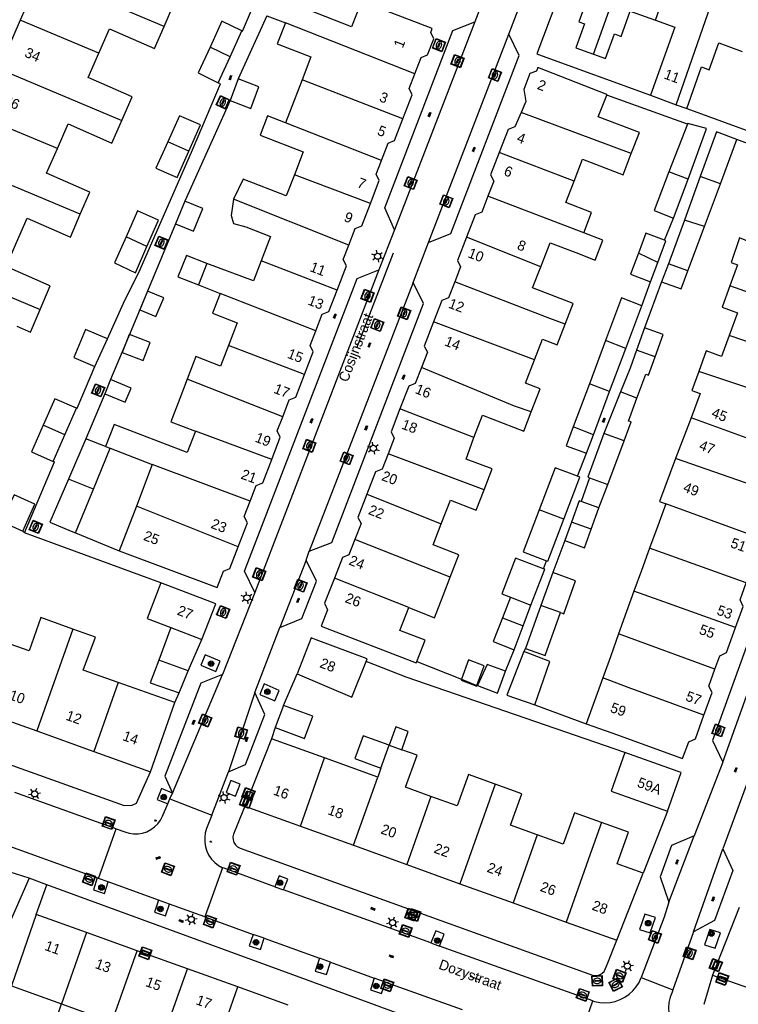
# Model space of a CAD drawing. Header units: metres. Extents: x 93870 to 95789, y 463036 to 464040.
# Tile 181 of 256: x 95003 to 95074, y 463090 to 463187. Entities that reach past the tile are written whole.
import ezdxf
from ezdxf.enums import TextEntityAlignment as Align

# ---------------------------------------------------------------- set-up
doc = ezdxf.new("R2010")
doc.units = ezdxf.units.M
doc.header["$LTSCALE"] = 25.4
for name, color, linetype in [('B_BEBOUWINGSGRENS_0', 1, 'Continuous'), ('B_LUIFEL_1', 200, 'Continuous'), ('B_TUSSENMUUR_0', 7, 'Continuous'), ('Q_BOOM_0', 3, 'Continuous'), ('Q_BRANDKRAAN_0', 5, 'Continuous'), ('Q_CAI-KAST_0', 10, 'Continuous'), ('Q_INSPECTIE_OF_RIOOLPUT_0', 253, 'Continuous'), ('Q_KOLK_0', 254, 'Continuous'), ('Q_LICHTMAST_0', 2, 'Continuous'), ('Q_STRAATNAAMBORD_0', 7, 'Continuous'), ('Q_WATERLEIDINGPUT_0', 5, 'Continuous'), ('S_GBKN_SYMBOOL_OV_GROOT_0', 7, 'Continuous'), ('T_HEK_0', 57, 'Continuous'), ('T_MUUR_30CM_0', 10, 'Continuous'), ('V_WEGGRENS_0', 7, 'Continuous'), ('Z_GBKN_HUISNUMMER_0', 252, 'Continuous'), ('Z_STRAATNAAM_0', 252, 'Continuous')]:
    doc.layers.add(name, color=color, linetype=linetype)
doc.layers.add('Q_PAALTJE_0', color=7, linetype='Continuous', true_color=0x666666)

# ---------------------------------------------------------------- blocks, each defined once
blk = doc.blocks.new('Q_STRAATNAAMBORD')
for points in [[(-0.5, 0.5), (0.5, 0.5), (0.5, -0.5), (-0.5, -0.5)], [(-0.369, 0.22), (0.358, 0.22), (0.358, -0.214), (-0.369, -0.214)]]:
    blk.add_lwpolyline(points, close=True)
for points in [[(-0.442, 0.464), (0.438, 0.464, -0.414214), (0.459, 0.442), (0.459, -0.437, -0.414214), (0.438, -0.459), (-0.442, -0.459, -0.414214), (-0.463, -0.437), (-0.463, 0.442), (-0.463, 0.444), (-0.463, 0.446), (-0.463, 0.448), (-0.462, 0.45), (-0.461, 0.451), (-0.46, 0.453), (-0.459, 0.455), (-0.458, 0.456), (-0.457, 0.457), (-0.456, 0.459), (-0.454, 0.46), (-0.453, 0.461), (-0.451, 0.462), (-0.449, 0.462), (-0.447, 0.463), (-0.446, 0.463), (-0.444, 0.464), (-0.442, 0.464)], [(-0.287, 0.16), (0.281, 0.16, -0.414214), (0.303, 0.139), (0.303, -0.134, -0.414214), (0.281, -0.156), (-0.287, -0.156, -0.414214), (-0.308, -0.134), (-0.308, 0.139), (-0.308, 0.14), (-0.308, 0.142), (-0.307, 0.144), (-0.307, 0.146), (-0.306, 0.148), (-0.305, 0.149), (-0.304, 0.151), (-0.303, 0.152), (-0.302, 0.154), (-0.3, 0.155), (-0.299, 0.156), (-0.297, 0.157), (-0.296, 0.158), (-0.294, 0.159), (-0.292, 0.159), (-0.29, 0.16), (-0.288, 0.16), (-0.287, 0.16)]]:
    blk.add_lwpolyline(points, format="xyb")
blk = doc.blocks.new('Q_CAI-KAST')
for points in [[(-0.5, 0.5), (0.5, 0.5), (0.5, -0.5), (-0.5, -0.5)], [(-0.262, 0.264), (0.25, 0.264), (0.25, 0.187), (-0.262, 0.187)], [(-0.262, 0.107), (0.25, 0.107), (0.25, -0.332), (-0.262, -0.332)]]:
    blk.add_lwpolyline(points, close=True)
blk.add_lwpolyline([(-0.442, 0.464), (0.438, 0.464, -0.414214), (0.459, 0.442), (0.459, -0.437, -0.414214), (0.438, -0.459), (-0.442, -0.459, -0.414214), (-0.463, -0.437), (-0.463, 0.442), (-0.463, 0.444), (-0.463, 0.446), (-0.463, 0.448), (-0.462, 0.45), (-0.461, 0.451), (-0.46, 0.453), (-0.459, 0.455), (-0.458, 0.456), (-0.457, 0.457), (-0.456, 0.459), (-0.454, 0.46), (-0.453, 0.461), (-0.451, 0.462), (-0.449, 0.462), (-0.447, 0.463), (-0.446, 0.463), (-0.444, 0.464), (-0.442, 0.464)], format="xyb")
blk.add_circle((-0.177, -0.034), 0.0354)
blk = doc.blocks.new('Q_LICHTMAST')
for points in [[(-0.26, 0.15), (-0.52, 0.3)], [(0, 0.3), (0, 0.6)], [(0.26, 0.15), (0.52, 0.3)], [(-0.26, -0.15), (-0.52, -0.3)], [(0, -0.3), (0, -0.6)], [(0.26, -0.15), (0.52, -0.3)]]:
    blk.add_lwpolyline(points)
blk.add_circle((0, 0), 0.3)
blk = doc.blocks.new('Q_PAAL_STEEN')
for points in [[(-0.5, 0.5), (0.5, 0.5), (0.5, -0.5), (-0.5, -0.5)], [(-0.08, 0.33), (0.07, 0.33), (0.07, -0.33), (-0.08, -0.33)]]:
    blk.add_lwpolyline(points, close=True)
blk.add_lwpolyline([(-0.44, 0.46), (0.44, 0.46, -0.414214), (0.46, 0.44), (0.46, -0.44, -0.414214), (0.44, -0.46), (-0.44, -0.46, -0.414214), (-0.46, -0.44), (-0.46, 0.44), (-0.46, 0.44), (-0.46, 0.45), (-0.46, 0.45), (-0.46, 0.45), (-0.46, 0.45), (-0.46, 0.45), (-0.46, 0.45), (-0.46, 0.46), (-0.46, 0.46), (-0.46, 0.46), (-0.45, 0.46), (-0.45, 0.46), (-0.45, 0.46), (-0.45, 0.46), (-0.45, 0.46), (-0.45, 0.46), (-0.44, 0.46), (-0.44, 0.46)], format="xyb")
blk = doc.blocks.new('Q_PAALTJE')
at = {"color": 251, "true_color": 0x666666, "xscale": 0.1, "yscale": 0.1, "zscale": 0.01}
blk.add_blockref('Q_PAAL_STEEN', (0, 0), dxfattribs=at)
blk = doc.blocks.new('Q_KOLK')
blk.add_lwpolyline([(-0.5, 0.5), (0.5, 0.5), (0.5, -0.5), (-0.5, -0.5)], close=True)
for points in [[(-0.442, 0.464), (0.438, 0.464, -0.414214), (0.459, 0.442), (0.459, -0.437, -0.414214), (0.438, -0.459), (-0.442, -0.459, -0.414214), (-0.463, -0.437), (-0.463, 0.442, -0.414214), (-0.442, 0.464)], [(-0.345, 0.105, 0.380426), (-0.276, -0.18)], [(-0.008, 0.266, 0.240218), (-0.345, 0.105)], [(-0.194, 0.045, 0.853344), (-0.194, -0.032)], [(0.331, 0.111, 0.240191), (-0.008, 0.266)], [(0.185, -0.032, 0.849746), (0.185, 0.045)], [(0.267, -0.176, 0.380426), (0.331, 0.111)], [(-0.276, -0.18, 0.148452), (0.012, -0.257)], [(0.012, -0.257, 0.131742), (0.267, -0.176)]]:
    blk.add_lwpolyline(points, format="xyb")
for points in [[(-0.194, 0.045), (0.185, 0.045)], [(0.185, -0.032), (-0.194, -0.032)]]:
    blk.add_lwpolyline(points)
blk = doc.blocks.new('Q_INSPECTIE_OF_RIOOLPUT')
blk.add_lwpolyline([(-0.5, 0.5), (0.5, 0.5), (0.5, -0.5), (-0.5, -0.5)], close=True)
for points in [[(-0.442, 0.464), (0.438, 0.464, -0.414214), (0.459, 0.442), (0.459, -0.437, -0.414214), (0.438, -0.459), (-0.442, -0.459, -0.414214), (-0.463, -0.437), (-0.463, 0.442), (-0.463, 0.444), (-0.463, 0.446), (-0.463, 0.448), (-0.462, 0.45), (-0.461, 0.451), (-0.46, 0.453), (-0.459, 0.455), (-0.458, 0.456), (-0.457, 0.457), (-0.456, 0.459), (-0.454, 0.46), (-0.453, 0.461), (-0.451, 0.462), (-0.449, 0.462), (-0.447, 0.463), (-0.446, 0.463), (-0.444, 0.464), (-0.442, 0.464)], [(-0.345, 0.105, 0.380426), (-0.276, -0.18)], [(-0.008, 0.266, 0.240218), (-0.345, 0.105)], [(-0.194, 0.045, 0.853344), (-0.194, -0.032)], [(0.331, 0.111, 0.240191), (-0.008, 0.266)], [(0.185, -0.032, 0.849746), (0.185, 0.045)], [(0.267, -0.176, 0.380426), (0.331, 0.111)], [(-0.276, -0.18, 0.148452), (0.012, -0.257)], [(0.012, -0.257, 0.131742), (0.267, -0.176)]]:
    blk.add_lwpolyline(points, format="xyb")
for points in [[(-0.194, 0.045), (0.185, 0.045)], [(0.185, -0.032), (-0.194, -0.032)]]:
    blk.add_lwpolyline(points)
blk = doc.blocks.new('Q_BRANDKRAAN')
blk.add_lwpolyline([(-0.5, 0.5), (0.5, 0.5), (0.5, -0.5), (-0.5, -0.5)], close=True)
for points in [[(-0.442, 0.464), (0.438, 0.464, -0.414214), (0.459, 0.442), (0.459, -0.437, -0.414214), (0.438, -0.459), (-0.442, -0.459, -0.414214), (-0.463, -0.437), (-0.463, 0.442), (-0.463, 0.444), (-0.463, 0.446), (-0.463, 0.448), (-0.462, 0.45), (-0.461, 0.451), (-0.46, 0.453), (-0.459, 0.455), (-0.458, 0.456), (-0.457, 0.457), (-0.456, 0.459), (-0.454, 0.46), (-0.453, 0.461), (-0.451, 0.462), (-0.449, 0.462), (-0.447, 0.463), (-0.446, 0.463), (-0.444, 0.464), (-0.442, 0.464)], [(-0.345, 0.105, 0.380426), (-0.276, -0.18)], [(-0.008, 0.266, 0.240218), (-0.345, 0.105)], [(-0.194, 0.045, 0.853344), (-0.194, -0.032)], [(0.331, 0.111, 0.240191), (-0.008, 0.266)], [(0.185, -0.032, 0.849746), (0.185, 0.045)], [(0.267, -0.176, 0.380426), (0.331, 0.111)], [(-0.276, -0.18, 0.148452), (0.012, -0.257)], [(0.012, -0.257, 0.131742), (0.267, -0.176)]]:
    blk.add_lwpolyline(points, format="xyb")
for points in [[(-0.194, 0.045), (0.185, 0.045)], [(0.185, -0.032), (-0.194, -0.032)]]:
    blk.add_lwpolyline(points)
blk = doc.blocks.new('Q_WATERLEIDINGPUT')
blk.add_lwpolyline([(-0.5, 0.5), (0.5, 0.5), (0.5, -0.5), (-0.5, -0.5)], close=True)
for points in [[(-0.442, 0.464), (0.438, 0.464, -0.414214), (0.459, 0.442), (0.459, -0.437, -0.414214), (0.438, -0.459), (-0.442, -0.459, -0.414214), (-0.463, -0.437), (-0.463, 0.442), (-0.463, 0.444), (-0.463, 0.446), (-0.463, 0.448), (-0.462, 0.45), (-0.461, 0.451), (-0.46, 0.453), (-0.459, 0.455), (-0.458, 0.456), (-0.457, 0.457), (-0.456, 0.459), (-0.454, 0.46), (-0.453, 0.461), (-0.451, 0.462), (-0.449, 0.462), (-0.447, 0.463), (-0.446, 0.463), (-0.444, 0.464), (-0.442, 0.464)], [(-0.345, 0.105, 0.380426), (-0.276, -0.18)], [(-0.008, 0.266, 0.240218), (-0.345, 0.105)], [(-0.194, 0.045, 0.853344), (-0.194, -0.032)], [(0.331, 0.111, 0.240191), (-0.008, 0.266)], [(0.185, -0.032, 0.849746), (0.185, 0.045)], [(0.267, -0.176, 0.380426), (0.331, 0.111)], [(-0.276, -0.18, 0.148452), (0.012, -0.257)], [(0.012, -0.257, 0.131742), (0.267, -0.176)]]:
    blk.add_lwpolyline(points, format="xyb")
for points in [[(-0.194, 0.045), (0.185, 0.045)], [(0.185, -0.032), (-0.194, -0.032)]]:
    blk.add_lwpolyline(points)
blk = doc.blocks.new('Q_BOOM')
for radius in [0.27, 0.18, 0.09]:
    blk.add_circle((0, 0), radius)
blk = doc.blocks.new('S_GBKN_SYMBOOL_OV_GROOT')
for points in [[(-0.21875, 0.0625), (0.21875, 0.0625)], [(-0.21875, 0), (0.21875, 0)], [(-0.1875, 0.0625), (-0.1875, 0)], [(-0.125, 0.09375), (-0.125, 0.0625)], [(-0.125, 0), (-0.125, -0.0625)], [(-0.0625, 0.0625), (-0.0625, 0)], [(0, 0.09375), (0, 0.0625)], [(0, 0), (0, -0.0625)], [(0.0625, 0.0625), (0.0625, 0)], [(0.125, 0.09375), (0.125, 0.0625)], [(0.125, 0), (0.125, -0.0625)], [(0.1875, 0.0625), (0.1875, 0)], [(-0.21875, -0.0625), (0.21875, -0.0625)], [(-0.1875, -0.0625), (-0.1875, -0.09375)], [(-0.0625, -0.0625), (-0.0625, -0.09375)], [(0.0625, -0.0625), (0.0625, -0.09375)], [(0.1875, -0.0625), (0.1875, -0.09375)]]:
    blk.add_lwpolyline(points)

msp = doc.modelspace()

# ---------------------------------------------------------------- linework, layer by layer
at = {"layer": 'B_BEBOUWINGSGRENS_0'}
for p, q in [((95004.95, 463191.313), (95002.977, 463186.807)), ((95043.495, 463185.98), (95036.538, 463188.652)), ((95002.977, 463186.807), (95000.886, 463182.033)), ((95027.25, 463187.22), (95029.06, 463186.53)), ((95023.619, 463183.198), (95024.792, 463185.743)), ((95022.446, 463180.653), (95023.619, 463183.198)), ((95024.409, 463181.032), (95023.618, 463178.904)), ((95030.705, 463180.955), (95029.071, 463176.727)), ((95064.943, 463179.424), (95067.453, 463178.502)), ((95067.453, 463178.502), (95068.503, 463178.116)), ((95019.555, 463173.943), (95020.699, 463176.535)), ((95068.581, 463176.6), (95066.757, 463171.919)), ((95068.632, 463171.197), (95070.37, 463175.959)), ((95071.808, 463170.723), (95073.441, 463175.096)), ((95067.213, 463167.35), (95068.632, 463171.197)), ((95069.835, 463171.449), (95068.279, 463167.165)), ((95070.24, 463166.53), (95071.808, 463170.723)), ((95019.185, 463169.033), (95018.264, 463166.809)), ((95015.443, 463164.586), (95016.572, 463167.172)), ((95068.279, 463167.165), (95066.723, 463162.88)), ((95068.619, 463162.197), (95070.24, 463166.53)), ((95021.34, 463162.9), (95020.514, 463160.811)), ((95064.958, 463161.111), (95065.662, 463162.995)), ((95066.723, 463162.88), (95066.03, 463161.117)), ((95020.514, 463160.811), (95022.653, 463159.965)), ((95062.502, 463154.541), (95064.078, 463158.756)), ((95064.361, 463156.593), (95063.576, 463154.397)), ((95066.194, 463155.915), (95064.361, 463156.593)), ((95065.395, 463153.741), (95066.194, 463155.915)), ((95010.314, 463152.773), (95011.57, 463155.518)), ((95060.526, 463155.33), (95058.942, 463151.091)), ((95060.926, 463150.323), (95062.502, 463154.541)), ((95011.88, 463151.494), (95011.303, 463150.11)), ((95058.942, 463151.091), (95057.356, 463146.859)), ((95059.344, 463146.089), (95060.926, 463150.323)), ((95062.01, 463150.306), (95060.359, 463146.203)), ((95007.384, 463146.081), (95008.542, 463148.698)), ((95068.937, 463147.756), (95067.409, 463143.734)), ((95006.226, 463143.463), (95007.384, 463146.081)), ((95058.66, 463144.26), (95059.344, 463146.089)), ((95009.456, 463145.668), (95007.739, 463141.713)), ((95011.39, 463144.922), (95009.456, 463145.668)), ((95060.764, 463141.19), (95062.344, 463145.485)), ((95010.194, 463140.735), (95011.835, 463144.75)), ((95011.39, 463144.922), (95011.835, 463144.75)), ((95011.835, 463144.75), (95015.979, 463143.147)), ((95015.979, 463143.147), (95014.41, 463139.054)), ((95056.418, 463137.788), (95057.987, 463141.914)), ((95057.987, 463141.914), (95057.756, 463142.002)), ((95058.955, 463141.842), (95060.764, 463141.19)), ((95008.437, 463136.436), (95010.194, 463140.735)), ((95059.86, 463138.89), (95058.128, 463139.521)), ((95014.41, 463139.054), (95012.734, 463134.679)), ((95059.106, 463136.813), (95059.86, 463138.89)), ((95001.145, 463137.56), (95003.242, 463136.616)), ((95057.185, 463137.51), (95056.52, 463135.68)), ((95012.734, 463134.679), (95022.34, 463131.09)), ((95055.339, 463132.541), (95054.161, 463129.326)), ((95021.789, 463129.649), (95016.82, 463131.55)), ((95051.17, 463130.131), (95050.39, 463128.1)), ((95052.413, 463127.323), (95053.193, 463129.353)), ((95054.161, 463129.326), (95052.665, 463125.083)), ((95050.39, 463128.1), (95052.413, 463127.323)), ((95017.81, 463127.136), (95016.61, 463123.936)), ((95017.81, 463127.136), (95020.851, 463125.975)), ((95019.498, 463122.901), (95020.851, 463125.975)), ((95018.606, 463120.74), (95019.498, 463122.901)), ((95060.242, 463122.212), (95058.61, 463117.69)), ((95018.189, 463119.768), (95012.606, 463121.75)), ((94999.068, 463118.995), (95004.643, 463116.988)), ((95015.79, 463112.97), (95018.189, 463119.768)), ((95028.862, 463119.499), (95028.058, 463117.319)), ((95004.643, 463116.988), (95010.216, 463114.979)), ((95027.69, 463116.223), (95025.076, 463109.614)), ((95032.91, 463114.337), (95027.69, 463116.223)), ((95038.454, 463113.347), (95039.266, 463115.593)), ((95039.266, 463115.593), (95040.489, 463115.151)), ((95010.216, 463114.979), (95015.79, 463112.97)), ((95038.13, 463112.45), (95032.91, 463114.337)), ((95067.658, 463113.011), (95062.435, 463114.87)), ((95038.454, 463113.347), (95038.13, 463112.45)), ((95025.076, 463109.614), (95030.547, 463107.64)), ((95030.547, 463107.64), (95035.767, 463105.756)), ((95035.767, 463105.756), (95040.988, 463103.871)), ((95040.988, 463103.871), (95046.208, 463101.987)), ((95061.619, 463096.425), (95064.224, 463103.017)), ((95046.208, 463101.987), (95051.429, 463100.103)), ((95051.429, 463100.103), (95056.649, 463098.218)), ((95073.649, 463099.633), (95071.03, 463093.017)), ((95004.56, 463098.96), (95002.13, 463091.95)), ((95009.517, 463097.181), (95004.56, 463098.96)), ((95056.649, 463098.218), (95061.619, 463096.425)), ((95014.474, 463095.402), (95009.517, 463097.181)), ((95019.431, 463093.622), (95014.474, 463095.402)), ((95024.388, 463091.843), (95019.431, 463093.622)), ((95071.03, 463093.017), (95076.405, 463091.109)), ((95002.13, 463091.95), (95007.037, 463090.186)), ((95029.345, 463090.064), (95024.388, 463091.843)), ((95007.037, 463090.186), (95012.003, 463088.4))]:
    msp.add_line(p, q, dxfattribs=at)
for points in [[(95017.138, 463186.198), (95018.094, 463188.396), (95013.663, 463190.323), (95014.748, 463192.823)], [(95036.538, 463188.652), (95035.555, 463186.145), (95029.623, 463188.471), (95030.613, 463190.996)], [(95056.638, 463190.551), (95059.019, 463189.717), (95057.909, 463186.637), (95058.449, 463186.447), (95057.599, 463184.077), (95059.33, 463183.455)], [(95059.33, 463183.455), (95060.519, 463183.027), (95061.389, 463185.447), (95062.049, 463185.207), (95062.949, 463187.697), (95065.428, 463186.807)], [(95024.792, 463185.743), (95022.799, 463186.705), (95021.65, 463184.164)], [(95065.428, 463186.807), (95067.349, 463186.117), (95064.943, 463179.424)], [(95010.718, 463183.558), (95011.763, 463185.953), (95016.193, 463184.027), (95017.138, 463186.198)], [(95029.06, 463186.53), (95028.26, 463184.47), (95031.569, 463183.191), (95030.705, 463180.955)], [(95041.786, 463181.541), (95042.4, 463183.13), (95043.03, 463183.39), (95043.65, 463184.98), (95043.35, 463185.6), (95043.495, 463185.98)], [(95021.65, 463184.164), (95020.501, 463181.622), (95022.446, 463180.653)], [(95068.503, 463178.116), (95069.969, 463182.207), (95070.709, 463181.937), (95071.659, 463184.567), (95073.958, 463183.737)], [(95012.979, 463176.958), (95013.993, 463179.285), (95009.673, 463181.163), (95010.718, 463183.558)], [(95053.86, 463182.17), (95053.73, 463181.81), (95053.08, 463181.56), (95052.48, 463180), (95052.7, 463178.83), (95052.224, 463177.748)], [(95060.635, 463179.446), (95060.66, 463179.51), (95053.86, 463182.17)], [(95023.618, 463178.904), (95025.672, 463178.141), (95026.463, 463180.268), (95024.409, 463181.032)], [(95040.614, 463177.128), (95041.52, 463179.48), (95041.23, 463180.1), (95041.786, 463181.541)], [(95063.051, 463173.693), (95063.85, 463175.76), (95059.81, 463177.32), (95060.635, 463179.446)], [(95006.648, 463174.188), (95007.703, 463176.613), (95012.01, 463174.736), (95012.979, 463176.958)], [(95020.699, 463176.535), (95018.643, 463177.399), (95017.504, 463174.866)], [(95029.071, 463176.727), (95027.305, 463177.422), (95026.57, 463175.51), (95030.81, 463173.87), (95029.939, 463171.623)], [(95038.501, 463173.017), (95039.16, 463174.73), (95039.79, 463174.99), (95040.614, 463177.128)], [(95052.224, 463177.748), (95051.6, 463176.33), (95050.96, 463176.08), (95050.079, 463173.809)], [(95070.37, 463175.959), (95070.442, 463176.155), (95068.607, 463176.667), (95068.581, 463176.6)], [(95073.441, 463175.096), (95071.432, 463175.846), (95069.835, 463171.449)], [(95008.893, 463167.743), (95009.837, 463169.923), (95005.593, 463171.763), (95006.648, 463174.188)], [(95017.504, 463174.866), (95016.339, 463172.277), (95018.411, 463171.351), (95019.555, 463173.943)], [(95050.079, 463173.809), (95049.23, 463171.62), (95049.53, 463171), (95048.959, 463169.519)], [(95057.434, 463171.002), (95058.27, 463173.16), (95062.25, 463171.62), (95063.051, 463173.693)], [(95037.414, 463168.813), (95038.28, 463171.07), (95037.99, 463171.69), (95038.501, 463173.017)], [(95029.939, 463171.623), (95029.14, 463169.56), (95024.9, 463171.2), (95023.969, 463169.218)], [(95066.757, 463171.919), (95065.29, 463168.1), (95067.213, 463167.35)], [(95058.374, 463165.917), (95059.15, 463167.92), (95056.62, 463168.9), (95057.434, 463171.002)], [(95023.969, 463169.218), (95023.712, 463167.603), (95023.947, 463166.832), (95025.16, 463166.49), (95027.6, 463165.55), (95026.674, 463163.153)], [(95048.959, 463169.519), (95048.35, 463167.94), (95047.7, 463167.68), (95046.856, 463165.502)], [(95018.264, 463166.809), (95020.023, 463166.08), (95020.945, 463168.304), (95019.185, 463169.033)], [(95035.295, 463164.707), (95035.92, 463166.33), (95036.56, 463166.59), (95037.414, 463168.813)], [(95002.638, 463164.973), (95003.673, 463167.353), (95007.923, 463165.503), (95008.893, 463167.743)], [(95016.572, 463167.172), (95014.538, 463168.066), (95013.397, 463165.515)], [(95013.397, 463165.515), (95012.257, 463162.964), (95014.315, 463162), (95015.443, 463164.586)], [(95046.856, 463165.502), (95045.96, 463163.19), (95046.27, 463162.57), (95045.703, 463161.115)], [(95054.154, 463162.564), (95055.08, 463164.95), (95057.62, 463163.97), (95059.507, 463163.242), (95060.261, 463165.189), (95058.374, 463165.917)], [(95066.307, 463165.187), (95064.47, 463165.87), (95063.76, 463163.92)], [(95075.515, 463164.684), (95073.696, 463165.419), (95072.883, 463163.013), (95073.5, 463162.78), (95072.75, 463160.7)], [(95004.961, 463158.385), (95005.933, 463160.706), (95005.853, 463160.743), (95001.603, 463162.593), (95002.638, 463164.973)], [(95034.131, 463160.284), (95035.05, 463162.67), (95034.75, 463163.29), (95035.295, 463164.707)], [(95065.662, 463162.995), (95066.46, 463165.13), (95066.307, 463165.187)], [(95021.34, 463162.9), (95019.34, 463163.7), (95018.502, 463161.581), (95020.514, 463160.811)], [(95063.76, 463163.92), (95062.981, 463161.859), (95064.958, 463161.111)], [(95026.674, 463163.153), (95025.92, 463161.2), (95021.34, 463162.9)], [(95056.562, 463156.958), (95057.34, 463158.97), (95053.36, 463160.52), (95054.154, 463162.564)], [(95066.03, 463161.117), (95067.95, 463160.41), (95068.619, 463162.197)], [(95045.703, 463161.115), (95045.09, 463159.54), (95044.45, 463159.28), (95043.627, 463157.162)], [(95072.75, 463160.7), (95072, 463158.62), (95073.48, 463158.072), (95072.66, 463155.83)], [(95022.653, 463159.965), (95021.9, 463158.01), (95024.33, 463157.07), (95023.474, 463154.857)], [(95032.055, 463156.304), (95032.68, 463157.93), (95033.32, 463158.18), (95034.131, 463160.284)], [(95064.078, 463158.756), (95062.097, 463159.523), (95060.526, 463155.33)], [(95002.675, 463156.733), (95003.993, 463156.161), (95004.961, 463158.385)], [(95043.627, 463157.162), (95042.71, 463154.8), (95043.01, 463154.18), (95042.435, 463152.696)], [(95053.54, 463153.43), (95054.33, 463155.47), (95055.77, 463154.91), (95056.562, 463156.958)], [(95011.57, 463155.518), (95009.409, 463156.422), (95008.258, 463153.672), (95010.314, 463152.773)], [(95030.923, 463151.986), (95031.79, 463154.24), (95031.5, 463154.86), (95032.055, 463156.304)], [(95072.66, 463155.83), (95071.907, 463153.776), (95070.43, 463154.31), (95069.703, 463152.3)], [(95023.474, 463154.857), (95022.69, 463152.83), (95020.26, 463153.77), (95019.406, 463151.557)], [(95063.576, 463154.397), (95062.945, 463152.63), (95062.01, 463150.306)], [(95063.6, 463149.667), (95064.477, 463152.043), (95064.733, 463151.948), (95065.395, 463153.741)], [(95053.221, 463148.349), (95054.1, 463150.6), (95052.66, 463151.16), (95053.54, 463153.43)], [(95028.794, 463147.845), (95029.44, 463149.51), (95030.07, 463149.77), (95030.923, 463151.986)], [(95042.435, 463152.696), (95041.82, 463151.11), (95041.18, 463150.86), (95040.315, 463148.623)], [(95069.703, 463152.3), (95068.995, 463150.442), (95069.836, 463150.123), (95068.937, 463147.756)], [(95011.303, 463150.11), (95013.321, 463149.268), (95013.899, 463150.653), (95011.88, 463151.494)], [(95019.406, 463151.557), (95018.67, 463149.65), (95017.789, 463147.367), (95020.22, 463146.429)], [(95008.542, 463148.698), (95006.387, 463149.622), (95005.247, 463147.015)], [(95062.344, 463145.485), (95063.03, 463147.338), (95062.776, 463147.432), (95063.6, 463149.667)], [(95040.315, 463148.623), (95039.44, 463146.36), (95039.74, 463145.74), (95039.144, 463144.204)], [(95047.594, 463145.807), (95048.444, 463148.009), (95052.48, 463146.45), (95053.221, 463148.349)], [(95005.247, 463147.015), (95004.111, 463144.416), (95006.226, 463143.463)], [(95020.22, 463146.429), (95019.41, 463144.33), (95012.23, 463147.1), (95011.39, 463144.922)], [(95027.709, 463143.636), (95028.56, 463145.85), (95028.26, 463146.47), (95028.794, 463147.845)], [(95057.356, 463146.859), (95056.66, 463145), (95058.66, 463144.26)], [(95060.359, 463146.203), (95058.777, 463141.907), (95058.955, 463141.842)], [(95048.588, 463140.676), (95049.38, 463142.72), (95046.84, 463143.7), (95047.594, 463145.807)], [(95039.144, 463144.204), (95038.56, 463142.7), (95037.92, 463142.45), (95037.059, 463140.233)], [(95025.605, 463139.575), (95026.19, 463141.09), (95026.83, 463141.35), (95027.709, 463143.636)], [(95067.409, 463143.734), (95065.811, 463139.528), (95066.441, 463139.299)], [(95057.756, 463142.002), (95055.568, 463142.834), (95054, 463138.708)], [(95007.739, 463141.713), (95005.914, 463137.512), (95008.003, 463136.613), (95008.437, 463136.436)], [(95037.059, 463140.233), (95036.18, 463137.97), (95036.49, 463137.35), (95035.879, 463135.78)], [(95044.381, 463137.337), (95045.28, 463139.66), (95047.81, 463138.67), (95048.588, 463140.676)], [(95003.242, 463136.616), (95004.434, 463139.273), (95002.405, 463140.18), (95001.145, 463137.56)], [(95024.407, 463135.07), (95025.32, 463137.44), (95025.02, 463138.06), (95025.605, 463139.575)], [(95058.128, 463139.521), (95057.94, 463139.59), (95057.185, 463137.51)], [(95066.441, 463139.299), (95065.66, 463137.15), (95064.858, 463134.945)], [(95054, 463138.708), (95052.431, 463134.583), (95054.73, 463133.709)], [(95045.259, 463132.095), (95046.11, 463134.29), (95043.58, 463135.27), (95044.381, 463137.337)], [(95054.73, 463133.709), (95054.85, 463133.663), (95056.418, 463137.788)], [(95056.52, 463135.68), (95058.44, 463134.98), (95059.106, 463136.813)], [(95035.879, 463135.78), (95035.3, 463134.29), (95034.66, 463134.04), (95033.868, 463132)], [(95022.34, 463131.09), (95022.96, 463132.7), (95023.59, 463132.95), (95024.407, 463135.07)], [(95064.858, 463134.945), (95064.06, 463132.75), (95063.32, 463130.703)], [(95054.435, 463132.918), (95051.686, 463133.974), (95050.333, 463130.453), (95051.17, 463130.131)], [(95053.193, 463129.353), (95054.547, 463132.875), (95054.435, 463132.918)], [(95056.086, 463128.622), (95056.426, 463128.498), (95057.587, 463131.735), (95055.339, 463132.541)], [(95016.82, 463131.55), (95015.47, 463128.03), (95017.81, 463127.136)], [(95033.868, 463132), (95032.91, 463129.53), (95033.21, 463128.9), (95032.58, 463127.27)], [(95041.189, 463129.105), (95043.699, 463128.112), (95044.56, 463130.29), (95045.259, 463132.095)], [(95073.308, 463127.15), (95074.06, 463129.22), (95073.75, 463129.86), (95074.354, 463131.528)], [(95063.32, 463130.703), (95062.6, 463128.71), (95061.809, 463126.52)], [(95020.851, 463125.975), (95022.23, 463129.48), (95021.789, 463129.649)], [(95041.975, 463123.822), (95042.78, 463125.91), (95040.32, 463126.87), (95041.189, 463129.105)], [(95052.665, 463125.083), (95054.598, 463124.409), (95056.086, 463128.622)], [(95008.175, 463127), (95005.033, 463128.139), (95003.884, 463124.846), (95001.441, 463125.718)], [(95012.606, 463121.75), (95009.188, 463122.972), (95010.406, 463126.191), (95008.175, 463127)], [(95032.58, 463127.27), (95041.92, 463123.68), (95041.975, 463123.822)], [(95071.278, 463123.046), (95071.76, 463124.38), (95072.41, 463124.68), (95073.308, 463127.15)], [(95032.087, 463125.954), (95031.589, 463126.141), (95030.212, 463122.614)], [(95036.982, 463123.809), (95037.09, 463124.08), (95032.087, 463125.954)], [(95061.809, 463126.52), (95061, 463124.28), (95060.242, 463122.212)], [(95052.494, 463124.804), (95050.826, 463120.505), (95053.562, 463119.553)], [(95053.562, 463119.553), (95055.056, 463123.799), (95052.494, 463124.804)], [(95016.61, 463123.936), (95015.78, 463121.717), (95018.606, 463120.74)], [(95030.212, 463122.614), (95035.59, 463120.31), (95036.982, 463123.809)], [(95050.7, 463122.86), (95048.89, 463123.52), (95047.93, 463121.44)], [(95047.93, 463121.44), (95049.91, 463120.71), (95050.7, 463122.86)], [(95070.193, 463118.549), (95070.99, 463120.75), (95070.68, 463121.39), (95071.278, 463123.046)], [(95028.058, 463117.319), (95030.939, 463116.257), (95031.743, 463118.436), (95028.862, 463119.499)], [(95068.1, 463114.27), (95068.7, 463115.92), (95069.35, 463116.22), (95070.193, 463118.549)], [(95040.489, 463115.151), (95041.135, 463116.938), (95039.912, 463117.38), (95039.266, 463115.593)], [(95058.61, 463117.69), (95061.13, 463116.79), (95068.1, 463114.27)], [(95039.266, 463115.593), (95036.711, 463116.517), (95035.899, 463114.27), (95038.454, 463113.347)], [(95043.349, 463110.563), (95040.864, 463111.461), (95042.001, 463114.605), (95040.489, 463115.151)], [(95062.435, 463114.87), (95061.088, 463111.087), (95066.625, 463109.115)], [(95049.681, 463111.752), (95047.058, 463112.7), (95045.946, 463109.624), (95043.349, 463110.563)], [(95066.625, 463109.115), (95067.972, 463112.899), (95067.658, 463113.011)], [(95053.788, 463106.789), (95051.192, 463107.728), (95052.304, 463110.803), (95049.681, 463111.752)], [(95060.126, 463107.997), (95057.477, 463108.954), (95056.359, 463105.86), (95053.788, 463106.789)], [(95064.224, 463103.017), (95061.658, 463103.944), (95062.776, 463107.039), (95060.126, 463107.997)]]:
    msp.add_lwpolyline(points, dxfattribs=at)
at = {"layer": 'B_LUIFEL_1'}
for p, q in [((95017.095, 463159.538), (95015.51, 463160.199)), ((95013.372, 463155.073), (95013.022, 463154.175)), ((95058.955, 463141.842), (95058.128, 463139.521)), ((95059.86, 463138.89), (95060.764, 463141.19)), ((95050.39, 463128.1), (95049.495, 463125.771)), ((95051.527, 463124.959), (95052.413, 463127.323)), ((95049.495, 463125.771), (95051.527, 463124.959)), ((95046.359, 463122.068), (95046.325, 463121.978))]:
    msp.add_line(p, q, dxfattribs=at)
for points in [[(95015.51, 463160.199), (95014.741, 463158.353), (95016.326, 463157.692), (95017.095, 463159.538)], [(95013.022, 463154.175), (95015.084, 463153.37), (95015.773, 463155.133), (95013.73, 463155.93)], [(95013.73, 463155.93), (95013.71, 463155.938), (95013.372, 463155.073)], [(95047.887, 463121.457), (95048.608, 463123.385), (95047.067, 463123.962), (95046.359, 463122.068)], [(95046.325, 463121.978), (95047.866, 463121.402), (95047.887, 463121.457)]]:
    msp.add_lwpolyline(points, dxfattribs=at)
at = {"layer": 'B_TUSSENMUUR_0'}
for p, q in [((95059.33, 463183.455), (95064.33, 463197.36)), ((95065.428, 463186.807), (95068.637, 463195.806)), ((95067.453, 463178.502), (95072.946, 463194.255)), ((95017.138, 463186.198), (95004.95, 463191.313)), ((95010.718, 463183.558), (95002.977, 463186.807)), ((95041.786, 463181.541), (95029.06, 463186.53)), ((95023.619, 463183.198), (95021.65, 463184.164)), ((95000.886, 463182.033), (95012.979, 463176.958)), ((95040.614, 463177.128), (95030.705, 463180.955)), ((95006.648, 463174.188), (94998.878, 463177.449)), ((95063.051, 463173.693), (95052.224, 463177.748)), ((95038.501, 463173.017), (95029.071, 463176.727)), ((95019.555, 463173.943), (95017.504, 463174.866)), ((95057.434, 463171.002), (95050.079, 463173.809)), ((95008.893, 463167.743), (94996.841, 463172.8)), ((95037.414, 463168.813), (95029.939, 463171.623)), ((95068.632, 463171.197), (95066.757, 463171.919)), ((95071.808, 463170.723), (95069.835, 463171.449)), ((95035.295, 463164.707), (95023.969, 463169.218)), ((95058.374, 463165.917), (95048.959, 463169.519)), ((95070.24, 463166.53), (95068.279, 463167.165)), ((95015.443, 463164.586), (95013.397, 463165.515)), ((95054.154, 463162.564), (95046.856, 463165.502)), ((94992.768, 463163.501), (95004.961, 463158.385)), ((95065.662, 463162.995), (95063.76, 463163.92)), ((95034.131, 463160.284), (95026.674, 463163.153)), ((95068.619, 463162.197), (95066.723, 463162.88)), ((95083.55, 463156.922), (95072.75, 463160.7)), ((95032.055, 463156.304), (95022.653, 463159.965)), ((95053.54, 463153.43), (95043.627, 463157.162)), ((95030.923, 463151.986), (95023.474, 463154.857)), ((95062.502, 463154.541), (95060.526, 463155.33)), ((95065.395, 463153.741), (95063.576, 463154.397)), ((95080.556, 463148.668), (95069.703, 463152.3)), ((95028.794, 463147.845), (95019.406, 463151.557)), ((95060.926, 463150.323), (95058.942, 463151.091)), ((95063.6, 463149.667), (95062.01, 463150.306)), ((95047.594, 463145.807), (95040.315, 463148.623)), ((95007.384, 463146.081), (95005.247, 463147.015)), ((95079.392, 463143.942), (95068.937, 463147.756)), ((95027.709, 463143.636), (95020.22, 463146.429)), ((95059.344, 463146.089), (95057.356, 463146.859)), ((95062.344, 463145.485), (95060.359, 463146.203)), ((95048.588, 463140.676), (95039.144, 463144.204)), ((95025.605, 463139.575), (95015.979, 463143.147)), ((95077.512, 463140.243), (95067.409, 463143.734)), ((95010.194, 463140.735), (95007.739, 463141.713)), ((95037.059, 463140.233), (95044.381, 463137.337)), ((95024.407, 463135.07), (95014.41, 463139.054)), ((95056.418, 463137.788), (95054, 463138.708)), ((95059.106, 463136.813), (95057.185, 463137.51)), ((95045.259, 463132.095), (95035.879, 463135.78)), ((95074.354, 463131.528), (95064.858, 463134.945)), ((95041.189, 463129.105), (95033.868, 463132)), ((95051.17, 463130.131), (95053.193, 463129.353)), ((95056.086, 463128.622), (95054.161, 463129.326)), ((95008.175, 463127), (95004.643, 463116.988)), ((95071.278, 463123.046), (95061.809, 463126.52)), ((95019.498, 463122.901), (95016.61, 463123.936)), ((95012.606, 463121.75), (95010.216, 463114.979)), ((95030.547, 463107.64), (95032.91, 463114.337)), ((95035.767, 463105.756), (95038.13, 463112.45)), ((95049.681, 463111.752), (95046.208, 463101.987)), ((95043.349, 463110.563), (95040.988, 463103.871)), ((95060.126, 463107.997), (95059.008, 463104.902)), ((95053.788, 463106.789), (95051.429, 463100.103)), ((95059.008, 463104.902), (95056.649, 463098.218)), ((95009.517, 463097.181), (95007.037, 463090.186)), ((95012.003, 463088.4), (95014.474, 463095.402)), ((95016.951, 463086.622), (95019.431, 463093.622)), ((95021.925, 463084.866), (95024.388, 463091.843))]:
    msp.add_line(p, q, dxfattribs=at)
for points in [[(95056.562, 463156.958), (95055.059, 463157.497), (95045.703, 463161.115)], [(95082.483, 463152.477), (95079.979, 463153.332), (95072.66, 463155.83)], [(95053.221, 463148.349), (95051.575, 463148.906), (95042.435, 463152.696)], [(95076.397, 463135.671), (95068.89, 463138.406), (95066.441, 463139.299)], [(95073.308, 463127.15), (95065.785, 463129.826), (95063.32, 463130.703)], [(95070.193, 463118.549), (95062.741, 463121.245), (95060.242, 463122.212)]]:
    msp.add_lwpolyline(points, dxfattribs=at)
at = {"layer": 'T_HEK_0'}
for p, q in [((95003.4, 463136.45), (95003.242, 463136.616)), ((95004.56, 463098.96), (95005.627, 463101.875))]:
    msp.add_line(p, q, dxfattribs=at)
msp.add_lwpolyline([(95025.533, 463079.093), (95024.14, 463075.47), (95004.49, 463082.58), (95007.037, 463090.186)], dxfattribs=at)
at = {"layer": 'T_MUUR_30CM_0'}
for p, q in [((95028.862, 463119.499), (95030.212, 463122.614)), ((95018.189, 463119.768), (95018.606, 463120.74)), ((95028.058, 463117.319), (95027.69, 463116.223)), ((95025.076, 463109.614), (95024.319, 463107.739)), ((95066.625, 463109.115), (95064.224, 463103.017)), ((95060.681, 463094.054), (95061.619, 463096.425))]:
    msp.add_line(p, q, dxfattribs=at)
for points in [[(95056.638, 463190.551), (95056.495, 463190.724), (95053.756, 463183.509)], [(95024.319, 463107.739), (95023.965, 463106.863), (95023.903, 463106.589), (95023.914, 463106.307), (95023.999, 463106.039), (95024.151, 463105.802), (95024.359, 463105.613), (95024.609, 463105.484), (95059.258, 463093.006), (95059.505, 463092.959), (95059.755, 463092.974), (95059.994, 463093.052), (95060.206, 463093.187), (95060.377, 463093.37), (95060.498, 463093.59), (95060.681, 463094.054)]]:
    msp.add_lwpolyline(points, dxfattribs=at)
at = {"layer": 'V_WEGGRENS_0'}
for p, q in [((95048.687, 463189.264), (95047.668, 463186.645)), ((95051.015, 463185.417), (95052.207, 463188.508)), ((95027.25, 463187.22), (95024.409, 463181.032)), ((95047.668, 463186.645), (95039.772, 463166.208)), ((95043.121, 463164.955), (95051.015, 463185.417)), ((95053.756, 463183.509), (95054.281, 463183.316)), ((95054.281, 463183.316), (95064.943, 463179.424)), ((95023.618, 463178.904), (95019.185, 463169.033)), ((95068.581, 463176.6), (95060.635, 463179.446)), ((95068.503, 463178.116), (95074.338, 463176.011)), ((95081.203, 463172.065), (95073.441, 463175.096)), ((95066.307, 463165.187), (95067.213, 463167.35)), ((95018.264, 463166.809), (95015.51, 463160.199)), ((95039.772, 463166.208), (95038.249, 463162.267)), ((95041.608, 463161.03), (95043.121, 463164.955)), ((95038.249, 463162.267), (95026.064, 463130.576)), ((95036.097, 463161.415), (95038.249, 463162.267)), ((95041.608, 463161.03), (95031.404, 463134.646)), ((95064.078, 463158.756), (95064.958, 463161.111)), ((95066.03, 463161.117), (95064.361, 463156.593)), ((95015.51, 463160.199), (95013.73, 463155.93)), ((95013.73, 463155.93), (95013.372, 463155.073)), ((95013.372, 463155.073), (95011.88, 463151.494)), ((95011.303, 463150.11), (95009.456, 463145.668)), ((95057.756, 463142.002), (95058.66, 463144.26)), ((95016.82, 463131.55), (95003.4, 463136.45)), ((95008.437, 463136.436), (95012.734, 463134.679)), ((95056.52, 463135.68), (95055.339, 463132.541)), ((95031.092, 463133.779), (95031.404, 463134.646)), ((95072.057, 463113.939), (95079.482, 463134.751)), ((95031.092, 463133.779), (95028.516, 463127.135)), ((95054.435, 463132.918), (95054.73, 463133.709)), ((95026.064, 463130.576), (95022.89, 463122.526)), ((95026.04, 463120.763), (95028.516, 463127.135)), ((95050.7, 463122.86), (95051.527, 463124.959)), ((95052.665, 463125.083), (95052.494, 463124.804)), ((95041.975, 463123.822), (95046.359, 463122.068)), ((95017.95, 463110.881), (95022.89, 463122.526)), ((95046.359, 463122.068), (95047.887, 463121.457)), ((95047.887, 463121.457), (95047.93, 463121.44)), ((95026.04, 463120.763), (95023.469, 463112.977)), ((95053.562, 463119.553), (95058.61, 463117.69)), ((95072.057, 463113.939), (95069.229, 463106.676)), ((95015.077, 463111.359), (95015.79, 463112.97)), ((95021.825, 463108.716), (95023.469, 463112.977)), ((95074.81, 463112.869), (95072.068, 463105.401)), ((95017.499, 463109.823), (95017.715, 463110.326)), ((95017.715, 463110.326), (95017.95, 463110.881)), ((95017.715, 463110.326), (95021.825, 463108.716)), ((95010.689, 463102.509), (95012.414, 463107.382)), ((95066.75, 463100.182), (95069.229, 463106.676)), ((95069.18, 463097.247), (95072.068, 463105.401)), ((95003.865, 463102.52), (95000.69, 463103.522)), ((95022.884, 463103.558), (95021.124, 463098.721)), ((95005.627, 463101.875), (95003.865, 463102.52)), ((95010.689, 463102.509), (95010.572, 463102.551)), ((95011.654, 463102.159), (95010.689, 463102.509)), ((95031.12, 463092.54), (95005.627, 463101.875)), ((95016.572, 463100.373), (95011.654, 463102.159)), ((95028.031, 463101.694), (95028.883, 463101.387)), ((95043.367, 463096.172), (95028.883, 463101.387)), ((95017.654, 463099.981), (95016.572, 463100.373)), ((95021.124, 463098.721), (95017.654, 463099.981)), ((95021.124, 463098.721), (95025.878, 463097.009)), ((95026.961, 463096.62), (95025.878, 463097.009)), ((95069.18, 463097.247), (95067.141, 463091.564)), ((95026.961, 463096.62), (95032.4, 463094.661)), ((95043.367, 463096.172), (95044.219, 463095.866)), ((95033.483, 463094.271), (95032.4, 463094.661)), ((95033.483, 463094.271), (95037.799, 463092.717)), ((95071.03, 463093.017), (95070.18, 463090.12)), ((95038.882, 463092.327), (95037.799, 463092.717)), ((95038.882, 463092.327), (95046.418, 463089.614)), ((95064.03, 463092.763), (95067.141, 463091.564)), ((95057.777, 463086.12), (95059.272, 463090.477))]:
    msp.add_line(p, q, dxfattribs=at)
for points in [[(95024.792, 463185.743), (95024.855, 463185.716), (95026.614, 463189.872), (95026.561, 463189.895)], [(95039.772, 463166.208), (95038.819, 463168.377), (95045.513, 463185.798), (95047.668, 463186.645)], [(95043.121, 463164.955), (95045.332, 463165.855), (95052.041, 463183.35), (95051.015, 463185.417)], [(95011.57, 463155.518), (95013.16, 463158.992), (95014.77, 463162.33), (95019.93, 463174.08), (95022.672, 463180.557), (95022.446, 463180.653)], [(95026.064, 463130.576), (95025.04, 463132.674), (95036.097, 463161.415)], [(95031.404, 463134.646), (95033.609, 463135.512), (95042.621, 463158.989), (95041.608, 463161.03)], [(95008.542, 463148.698), (95008.581, 463148.682), (95010.314, 463152.773)], [(95003.4, 463136.45), (95006.349, 463143.411), (95006.226, 463143.463)], [(95079.482, 463134.751), (95077.472, 463133.81), (95071.036, 463116.039), (95072.057, 463113.939)], [(95028.516, 463127.135), (95030.685, 463128.029), (95032.105, 463131.708), (95031.092, 463133.779)], [(95021.188, 463124.481), (95020.763, 463123.464), (95022.22, 463122.837), (95022.645, 463123.854), (95021.188, 463124.481)], [(95062.435, 463114.87), (95040.92, 463122.26), (95036.982, 463123.809)], [(94975.64, 463123.29), (94976.23, 463122.91), (95013.2, 463109.68), (95014, 463109.69), (95014.43, 463109.9), (95015.077, 463111.359)], [(95022.89, 463122.526), (95020.738, 463121.673), (95017.196, 463112.553), (95017.95, 463110.881)], [(95026.983, 463121.603), (95026.558, 463120.585), (95028.015, 463119.959), (95028.439, 463120.976), (95026.983, 463121.603)], [(95023.469, 463112.977), (95025.148, 463113.685), (95027.041, 463118.589), (95026.04, 463120.763)], [(95017.95, 463110.881), (95016.881, 463111.322), (95016.643, 463110.746)], [(95023.236, 463110.943), (95024.149, 463110.591), (95024.604, 463111.772), (95023.69, 463112.123), (95023.236, 463110.943)], [(95012.414, 463107.382), (95010.031, 463108.215), (95002.453, 463110.935)], [(95016.643, 463110.746), (95016.442, 463110.259), (95017.499, 463109.823)], [(95012.414, 463107.382), (95013.271, 463107.083), (95013.696, 463106.947), (95014.138, 463106.88), (95014.584, 463106.881), (95015.025, 463106.953), (95015.449, 463107.092), (95015.847, 463107.296), (95016.207, 463107.559), (95016.523, 463107.875), (95016.785, 463108.236), (95016.988, 463108.634), (95017.499, 463109.823)], [(94993.787, 463108.577), (95000, 463106.346), (95010.572, 463102.551)], [(95021.825, 463108.716), (95021.319, 463107.405), (95021.189, 463106.967), (95021.125, 463106.515), (95021.13, 463106.058), (95021.203, 463105.608), (95021.343, 463105.173), (95021.546, 463104.764), (95021.809, 463104.39), (95022.124, 463104.06), (95022.485, 463103.78), (95022.884, 463103.558)], [(95069.229, 463106.676), (95067, 463105.729), (95065.896, 463102.67), (95066.75, 463100.182)], [(95072.068, 463105.401), (95073.048, 463103.283), (95071.238, 463098.355), (95069.18, 463097.247)], [(95028.031, 463101.694), (95023.026, 463103.496), (95022.884, 463103.558)], [(95003.865, 463102.52), (95000, 463093.79), (94996.917, 463087.065)], [(95010.572, 463102.551), (95010.198, 463101.393), (95011.292, 463101.039), (95011.654, 463102.159)], [(95028.883, 463101.387), (95029.283, 463102.421), (95028.439, 463102.748), (95028.031, 463101.694)], [(95016.572, 463100.373), (95016.19, 463099.192), (95017.284, 463098.838), (95017.654, 463099.981)], [(95066.75, 463100.182), (95066.276, 463098.711), (95064.03, 463092.763)], [(95063.87, 463097.503), (95064.918, 463097.16), (95065.428, 463098.661), (95064.381, 463099.005), (95063.87, 463097.503)], [(95025.878, 463097.009), (95025.513, 463095.88), (95026.607, 463095.526), (95026.961, 463096.62)], [(95044.219, 463095.866), (95044.673, 463097.04), (95043.829, 463097.367), (95043.367, 463096.172)], [(95070.251, 463095.989), (95071.298, 463095.645), (95071.809, 463097.147), (95070.761, 463097.49), (95070.251, 463095.989)], [(95059.272, 463090.477), (95053.741, 463092.437), (95044.219, 463095.866)], [(95032.4, 463094.661), (95031.994, 463093.406), (95033.089, 463093.052), (95033.483, 463094.271)], [(95056.044, 463081.78), (95056.35, 463082.75), (95056.26, 463083.27), (95055.94, 463083.61), (95040.05, 463089.27), (95031.12, 463092.54)], [(95037.799, 463092.717), (95037.422, 463091.553), (95038.517, 463091.199), (95038.882, 463092.327)], [(95059.272, 463090.477), (95059.447, 463090.415), (95059.95, 463090.315), (95060.462, 463090.283), (95060.974, 463090.32), (95061.476, 463090.425), (95061.959, 463090.596), (95062.416, 463090.83), (95062.837, 463091.122), (95063.215, 463091.469), (95063.544, 463091.862), (95063.817, 463092.296), (95064.03, 463092.763)], [(95067.141, 463091.564), (95067.061, 463091.34), (95066.875, 463090.846), (95066.758, 463090.331), (95066.713, 463089.806), (95066.741, 463089.279), (95066.842, 463088.76), (95067.013, 463088.261), (95067.251, 463087.79), (95067.552, 463087.356), (95067.91, 463086.968), (95068.317, 463086.633), (95068.767, 463086.357), (95069.251, 463086.146)]]:
    msp.add_lwpolyline(points, dxfattribs=at)
at = {"layer": 'Z_STRAATNAAM_0'}
for p, q in [((95036.09, 463154.61), (95039.681, 463163.943)), ((95047.176, 463092.908), (95048.118, 463092.573))]:
    msp.add_line(p, q, dxfattribs=at)

# ---------------------------------------------------------------- block references
at = {"layer": 'Q_BOOM_0'}
for p, rotation in [((95021.755, 463123.6), 156.7160350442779), ((95027.296, 463120.842), 156.7492232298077), ((95017.105, 463110.496), 157.584431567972), ((95010.986, 463101.613), 162.069291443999), ((95028.535, 463102.079), 68.83874018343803), ((95016.774, 463099.507), 72.07595541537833), ((95064.713, 463098.11), 71.23360113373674), ((95043.998, 463096.401), 68.85791089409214), ((95070.931, 463097.095), 71.23360113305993), ((95026.172, 463096.223), 72.0842417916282), ((95032.466, 463093.844), 72.07329578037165), ((95037.989, 463091.935), 72.05373426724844)]:
    msp.add_blockref('Q_BOOM', p, dxfattribs=dict(at, rotation=rotation))
at = {"layer": 'Q_BRANDKRAAN_0'}
for p, rotation in [((95044.156, 463184.354), 68.69734422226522), ((95022.947, 463128.67), 68.52344108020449), ((95041.732, 463098.909), 160.1947413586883)]:
    msp.add_blockref('Q_BRANDKRAAN', p, dxfattribs=dict(at, rotation=rotation))
at = {"layer": 'Q_CAI-KAST_0', "rotation": 68.42014965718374}
msp.add_blockref('Q_CAI-KAST', (95025.429, 463110.789), dxfattribs=at)
at = {"layer": 'Q_INSPECTIE_OF_RIOOLPUT_0'}
for p, rotation in [((95038.094, 463156.863), 68.85604434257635), ((95017.515, 463103.406), 160.0412181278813)]:
    msp.add_blockref('Q_INSPECTIE_OF_RIOOLPUT', p, dxfattribs=dict(at, rotation=rotation))
at = {"layer": 'Q_KOLK_0'}
for p, rotation in [((95045.979, 463182.784), 68.87555805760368), ((95049.657, 463181.411), 68.90396955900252), ((95022.915, 463178.73), 65.81547089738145), ((95041.374, 463170.803), 68.87555805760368), ((95044.869, 463169.013), 68.90396955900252), ((95016.874, 463164.948), 67.38136602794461), ((95037.133, 463159.732), 68.96854678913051), ((95040.731, 463158.01), 68.85604434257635), ((95010.652, 463150.445), 67.36837785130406), ((95031.413, 463144.995), 68.96854678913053), ((95035.078, 463143.761), 68.85604434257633), ((95004.521, 463137.023), 67.04024832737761), ((95026.483, 463132.387), 68.96854678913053), ((95030.553, 463131.252), 68.80777943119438), ((95021.18, 463118.026), 67.01254676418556), ((95024.717, 463116.775), 71.72636016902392), ((95071.623, 463117.04), 70.09148348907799), ((95011.68, 463107.94), 160.7324474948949), ((95023.959, 463103.458), 160.1990968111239), ((95009.748, 463102.424), 160.2535326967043), ((95021.636, 463098.268), 160.1951490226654), ((95040.881, 463097.341), 160.1984622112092), ((95065.377, 463096.757), 69.31316680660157), ((95068.789, 463095.141), 70.26255302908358), ((95039.068, 463092.008), 160.2008544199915), ((95058.283, 463091.067), 160.4873888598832)]:
    msp.add_blockref('Q_KOLK', p, dxfattribs=dict(at, rotation=rotation))
at = {"layer": 'Q_LICHTMAST_0'}
for p, rotation in [((95038.116, 463163.617), 68.87096846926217), ((95037.706, 463144.754), 68.99994884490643), ((95025.284, 463130.066), 68.48139068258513), ((95004.41, 463110.808), 160.2552242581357), ((95023.036, 463110.441), 68.90214257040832), ((95019.802, 463098.479), 160.0434131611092), ((95039.59, 463098.159), 160.1984622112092), ((95062.668, 463093.896), 158.9189372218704)]:
    msp.add_blockref('Q_LICHTMAST', p, dxfattribs=dict(at, rotation=rotation))
at = {"layer": 'Q_PAALTJE_0'}
for p, rotation in [((95016.306, 463108.182), 54.02928963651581), ((95021.73, 463106.109), 99.21437952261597)]:
    msp.add_blockref('Q_PAALTJE', p, dxfattribs=dict(at, rotation=rotation))
at = {"layer": 'Q_STRAATNAAMBORD_0'}
for p, rotation in [((95025.185, 463110.026), 68.42014965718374), ((95015.292, 463095.161), 160.2473876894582), ((95071.36, 463093.986), 68.40344171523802), ((95071.992, 463092.623), 160.4563210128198)]:
    msp.add_blockref('Q_STRAATNAAMBORD', p, dxfattribs=dict(at, rotation=rotation))
at = {"layer": 'Q_WATERLEIDINGPUT_0'}
for p, rotation in [((95041.442, 463098.931), 160.1947413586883), ((95059.709, 463092.439), 3.433630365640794), ((95061.901, 463092.938), 158.9189372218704), ((95061.516, 463092.079), 27.11403574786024)]:
    msp.add_blockref('Q_WATERLEIDINGPUT', p, dxfattribs=dict(at, rotation=rotation))
at = {"layer": 'S_GBKN_SYMBOOL_OV_GROOT_0'}
for p, rotation in [((95023.667, 463181.17), 69.60936977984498), ((95043.243, 463177.542), 68.98078356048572), ((95047.581, 463174.118), 69.01913050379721), ((95033.921, 463157.748), 68.95768001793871), ((95037.326, 463154.914), 68.96854678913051), ((95040.682, 463151.755), 68.99994884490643), ((95031.644, 463147.466), 68.96854678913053), ((95037.012, 463146.763), 68.99994884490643), ((95060.368, 463147.526), 69.51220286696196), ((95030.31, 463129.819), 68.80777943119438), ((95020.043, 463117.849), 68.77496548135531), ((95025.255, 463116.174), 71.72636016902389), ((95073.332, 463113.18), 68.72551499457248), ((95016.559, 463104.524), 18.15070561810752), ((95067.562, 463104.139), 69.10629476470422), ((95071.114, 463100.498), 70.49677105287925), ((95037.676, 463099.5), 160.1984622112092), ((95018.824, 463098.307), 160.0434131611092), ((95039.488, 463094.839), 160.1984622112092)]:
    msp.add_blockref('S_GBKN_SYMBOOL_OV_GROOT', p, dxfattribs=dict(at, rotation=rotation))

# ---------------------------------------------------------------- texts
at = {"layer": 'Z_GBKN_HUISNUMMER_0', "linetype": 'Continuous'}
for s, rotation, p in [('1', 68.9, (95040.258, 463184.523)), ('34', 336.3, (95004.221, 463183.417)), ('11', 339.8, (95067.06, 463181.31)), ('2', 339.5, (95054.261, 463180.414)), ('3', 338.9, (95038.734, 463179.203)), ('36', 336.3, (95002.172, 463178.738)), ('5', 338.5, (95038.538, 463175.9)), ('4', 339.5, (95052.243, 463175.211)), ('6', 339.1, (95050.976, 463171.943)), ('7', 338.5, (95036.563, 463170.776)), ('9', 338.3, (95035.271, 463167.421)), ('10', 338.9, (95047.795, 463163.741)), ('8', 338.8, (95052.286, 463164.662)), ('11', 338.9, (95032.258, 463162.376)), ('13', 338.7, (95032.06, 463159.09)), ('12', 339.4, (95045.878, 463158.798)), ('14', 338.8, (95045.499, 463155.076)), ('15', 338.7, (95030.041, 463153.851)), ('17', 338.4, (95028.716, 463150.414)), ('16', 337.5, (95042.612, 463150.378)), ('45', 339.2, (95071.724, 463148.052)), ('18', 339.5, (95041.268, 463146.911)), ('19', 338.4, (95026.869, 463145.622)), ('47', 339.2, (95070.51, 463144.857)), ('21', 339.7, (95025.48, 463142.019)), ('20', 339.5, (95039.306, 463141.853)), ('49', 339.2, (95068.947, 463140.743)), ('22', 338.6, (95038.011, 463138.513)), ('23', 338.9, (95022.531, 463137.154)), ('25', 339, (95015.907, 463135.972)), ('51', 340.1, (95073.593, 463135.273)), ('24', 338.6, (95036.09, 463133.559)), ('26', 338.8, (95035.72, 463129.861)), ('27', 338.5, (95019.214, 463128.643)), ('53', 340.2, (95072.252, 463128.668)), ('55', 340, (95070.509, 463126.769)), ('28', 338.7, (95033.229, 463123.468)), ('10', 340.2, (95002.702, 463120.344)), ('57', 339.8, (95069.187, 463120.207)), ('59', 340.2, (95061.778, 463119.102)), ('12', 340.2, (95008.277, 463118.335)), ('14', 340.2, (95013.851, 463116.326)), ('59A', 339.3, (95064.845, 463111.586)), ('16', 340.2, (95028.66, 463110.979)), ('18', 340.2, (95034.006, 463109.05)), ('20', 340.2, (95039.226, 463107.165)), ('22', 340.2, (95044.447, 463105.281)), ('24', 340.2, (95049.667, 463103.397)), ('26', 340.1, (95054.888, 463101.512)), ('28', 340.2, (95059.982, 463099.673)), ('11', 340.2, (95006.194, 463095.717)), ('13', 340.2, (95011.151, 463093.938)), ('15', 340.2, (95016.108, 463092.159)), ('17', 340.2, (95021.065, 463090.379))]:
    msp.add_text(s, height=1, rotation=rotation, dxfattribs=at).set_placement(p, align=Align.MIDDLE)
at = {"layer": 'Z_STRAATNAAM_0', "linetype": 'Continuous'}
for s, rotation, p in [('Cosijnstraat', 68.95508, (95036.09, 463154.61)), ('Dozystraat', 340.42327, (95047.176, 463092.908))]:
    msp.add_text(s, height=1, rotation=rotation, dxfattribs=at).set_placement(p, align=Align.MIDDLE)

doc.saveas('drawing.dxf')
